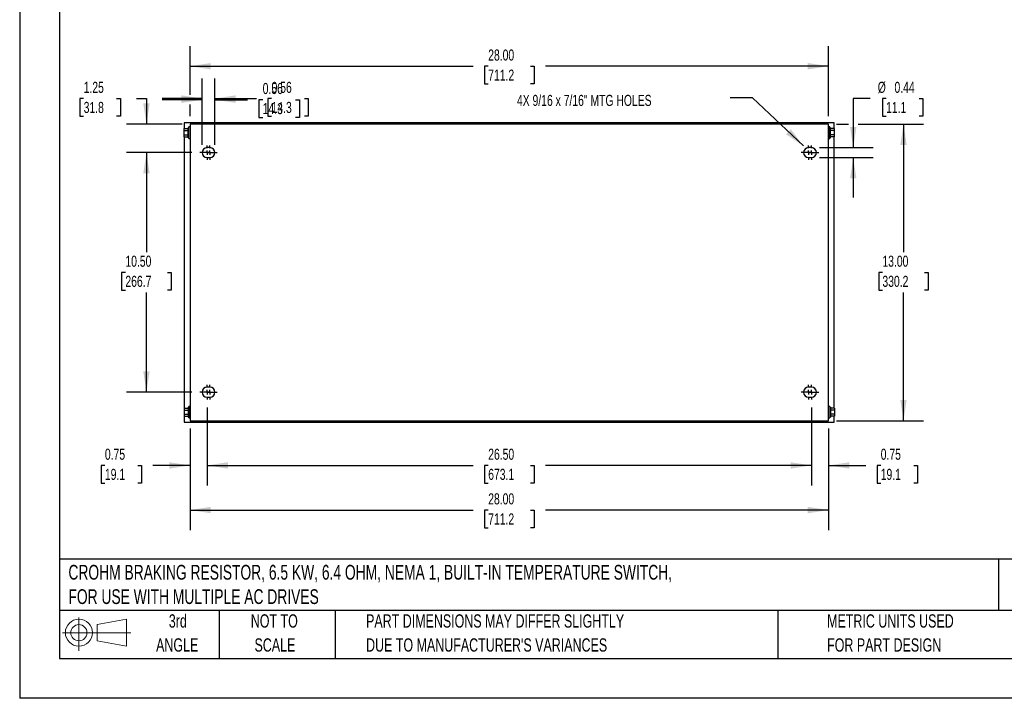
# Model space of a CAD drawing. Header units: inches. Extents: x 0 to 77, y 0 to 59.5.
# Tile 1 of 5: x 0 to 43.2, y 0 to 29.8. Entities that reach past the tile are written whole.
import ezdxf

# ---------------------------------------------------------------- set-up
doc = ezdxf.new("R2010")
doc.units = ezdxf.units.IN
doc.header["$LTSCALE"] = 7
doc.header["$MEASUREMENT"] = 0
doc.linetypes.add('CENTERX2', pattern=[0.8, 0.5, -0.1, 0.1, -0.1])
doc.layers.add('CENTER', color=40, linetype='CENTERX2')
doc.layers.add('SLD-DEFPOINTS', color=7, linetype='Continuous')
doc.layers.add('DIMENSIONS', color=140, linetype='Continuous', lineweight=25)
doc.layers.add('TEXT', color=140, linetype='Continuous', lineweight=25)
doc.styles.add('SLDTEXTSTYLE0', font='TXT', dxfattribs={"width": 0.7})
doc.dimstyles.new('SLDDIMSTYLE1', dxfattribs={"dimtxt": 0.486111, "dimasz": 0.91, "dimexe": 0, "dimexo": 0.0625, "dimgap": 0.121528, "dimtad": 0, "dimtih": 1, "dimtoh": 1, "dimrnd": 1e-09, "dimzin": 12, "dimdsep": 46, "dimtxsty": 'SLDTEXTSTYLE0', "dimsah": 1, "dimcen": 0.09, "dimadec": 0, "dimazin": 3, "dimtfac": 1, "dimtmove": 0, "dimatfit": 0, "dimfxl": 0, "dimfrac": 2, "dimtolj": 1, "dimtzin": 12, "dimarcsym": 0})
doc.dimstyles.new('SLDDIMSTYLE2', dxfattribs={"dimtxt": 0.486111, "dimasz": 0.91, "dimexe": 0, "dimexo": 0.0625, "dimgap": 0.121528, "dimtad": 0, "dimtih": 1, "dimtoh": 1, "dimrnd": 1e-09, "dimzin": 4, "dimdsep": 46, "dimtxsty": 'SLDTEXTSTYLE0', "dimsah": 1, "dimcen": 0.09, "dimadec": 0, "dimazin": 1, "dimtfac": 1, "dimtofl": 0, "dimtmove": 0, "dimatfit": 3, "dimfxl": 0, "dimfrac": 2, "dimtolj": 1, "dimtzin": 12, "dimarcsym": 0})
doc.dimstyles.new('SLDDIMSTYLE3', dxfattribs={"dimtxt": 0.18, "dimasz": 0.91, "dimexe": 0, "dimexo": 0.0625, "dimgap": 0, "dimtad": 0, "dimtih": 1, "dimtoh": 1, "dimdec": 0, "dimrnd": 1e-09, "dimzin": 0, "dimdsep": 46, "dimtxsty": 'Standard', "dimsah": 1, "dimcen": 0.09, "dimadec": 0, "dimazin": 0, "dimtfac": 0.91, "dimtdec": 0, "dimtofl": 0, "dimtmove": 0, "dimatfit": 3, "dimfxl": 0, "dimfrac": 2, "dimtolj": 1, "dimtzin": 0, "dimarcsym": 0})
doc.dimstyles.new('SLDDIMSTYLE5', dxfattribs={"dimtxt": 0.486111, "dimasz": 0.91, "dimexe": 0, "dimexo": 0.0625, "dimgap": 0.121528, "dimtad": 0, "dimtih": 1, "dimtoh": 1, "dimrnd": 1e-09, "dimdsep": 46, "dimtxsty": 'SLDTEXTSTYLE0', "dimsah": 1, "dimcen": 0.09, "dimadec": 0, "dimazin": 2, "dimtfac": 1, "dimtmove": 0, "dimatfit": 0, "dimfxl": 0, "dimfrac": 2, "dimtolj": 1, "dimtzin": 12, "dimarcsym": 0})

# ---------------------------------------------------------------- blocks, each defined once
blk = doc.blocks.new('Block11')
at = {"color": 7, "linetype": 'Continuous', "lineweight": 18}
for p, q in [((0.713, 1.464), (0.713, 0)), ((1.51, 1.148), (2.804, 1.387)), ((2.804, 1.387), (2.804, 0.202)), ((1.51, 0.44), (1.51, 1.148)), ((0, 0.794), (2.997, 0.794)), ((1.51, 0.44), (2.804, 0.202))]:
    blk.add_line(p, q, dxfattribs=at)
for radius in [0.593, 0.354]:
    blk.add_circle((0.713, 0.794), radius, dxfattribs=at)
blk = doc.blocks.new('Block12')
at = {"layer": 'SLD-DEFPOINTS'}
blk.add_blockref('Block11', (0, 0), dxfattribs=at)
blk = doc.blocks.new('SW_NOTE_0')
at = {"layer": 'TEXT', "color": 0, "linetype": 'CENTERX2', "lineweight": 18, "char_height": 0.6475, "attachment_point": 1, "style": 'SLDTEXTSTYLE0'}
for s, insert in [('CROHM BRAKING RESISTOR, 6.5 KW, 6.4 OHM, NEMA 1, BUILT-IN TEMPERATURE SWITCH,', (0, 0.835)), ('FOR USE WITH MULTIPLE AC DRIVES', (0, -0.233))]:
    blk.add_mtext(s, dxfattribs=dict(at, insert=insert))
blk = doc.blocks.new('SW_NOTE_0_3')
at = {"layer": 'TEXT', "color": 0, "linetype": 'CENTERX2', "lineweight": 18, "char_height": 0.58333, "attachment_point": 1, "style": 'SLDTEXTSTYLE0'}
for s, insert in [('PART DIMENSIONS MAY DIFFER SLIGHTLY', (0, 0.752)), ("DUE TO MANUFACTURER'S VARIANCES", (0, -0.301))]:
    blk.add_mtext(s, dxfattribs=dict(at, insert=insert))
blk = doc.blocks.new('SW_NOTE_0_4')
at = {"layer": 'TEXT', "color": 0, "linetype": 'CENTERX2', "lineweight": 18, "char_height": 0.5833, "attachment_point": 2, "style": 'SLDTEXTSTYLE0'}
for s, insert in [('NOT TO', (1.449, 0.752)), ('SCALE', (1.476, -0.301))]:
    blk.add_mtext(s, dxfattribs=dict(at, insert=insert))
blk = doc.blocks.new('SW_NOTE_0_5')
at = {"layer": 'TEXT', "color": 0, "linetype": 'CENTERX2', "lineweight": 18, "char_height": 0.5833, "attachment_point": 2, "style": 'SLDTEXTSTYLE0'}
for s, insert in [('3rd', (0.638, 0.752)), ('ANGLE', (0.611, -0.301))]:
    blk.add_mtext(s, dxfattribs=dict(at, insert=insert))
blk = doc.blocks.new('SW_NOTE_0_6')
at = {"layer": 'TEXT', "color": 0, "linetype": 'CENTERX2', "lineweight": 18, "char_height": 0.58333, "attachment_point": 1, "style": 'SLDTEXTSTYLE0'}
for s, insert in [('METRIC UNITS USED', (0, 0.752)), ('FOR PART DESIGN', (0, -0.301))]:
    blk.add_mtext(s, dxfattribs=dict(at, insert=insert))
blk = doc.blocks.new('_D_9')
at = {"layer": 'DIMENSIONS'}
for p, q in [((7.47, 26.453), (7.47, 28.586)), ((35.47, 25.522), (35.47, 28.586)), ((7.47, 27.711), (19.887, 27.711)), ((20.546, 27.71), (20.382, 27.71)), ((20.382, 27.71), (20.382, 26.937)), ((22.395, 27.71), (22.558, 27.71)), ((22.558, 27.71), (22.558, 26.937)), ((35.47, 27.711), (23.054, 27.711)), ((20.382, 26.937), (20.546, 26.937)), ((22.558, 26.937), (22.395, 26.937)), ((7.47, 25.522), (7.47, 26.033))]:
    blk.add_line(p, q, dxfattribs=at)
for points in [[(7.47, 27.711), (8.38, 27.571), (8.38, 27.851)], [(35.47, 27.711), (34.56, 27.851), (34.56, 27.571)]]:
    blk.add_solid(points, dxfattribs=at)
at = {"layer": 'DIMENSIONS', "char_height": 0.4861, "attachment_point": 1, "style": 'SLDTEXTSTYLE0'}
for s, insert in [('28.00', (20.546, 28.445)), ('711.2', (20.546, 27.563))]:
    blk.add_mtext(s, dxfattribs=dict(at, insert=insert))
blk = doc.blocks.new('_D_10')
at = {"layer": 'DIMENSIONS'}
for p, q in [((8.002, 24.272), (8.002, 27.169)), ((8.564, 24.272), (8.564, 27.169)), ((8.002, 26.294), (6.252, 26.294)), ((8.564, 26.294), (10.387, 26.294)), ((11.046, 26.293), (10.883, 26.293)), ((10.883, 26.293), (10.883, 25.52)), ((12.491, 26.293), (12.654, 26.293)), ((12.654, 26.293), (12.654, 25.52)), ((10.883, 25.52), (11.046, 25.52)), ((12.654, 25.52), (12.491, 25.52))]:
    blk.add_line(p, q, dxfattribs=at)
for points in [[(8.002, 26.294), (7.092, 26.434), (7.092, 26.154)], [(8.564, 26.294), (9.474, 26.154), (9.474, 26.434)]]:
    blk.add_solid(points, dxfattribs=at)
at = {"layer": 'DIMENSIONS', "char_height": 0.4861, "attachment_point": 1, "style": 'SLDTEXTSTYLE0'}
for s, insert in [('0.56', (11.046, 27.028)), ('14.3', (11.046, 26.147))]:
    blk.add_mtext(s, dxfattribs=dict(at, insert=insert))
blk = doc.blocks.new('_D_11')
at = {"layer": 'DIMENSIONS'}
for p, q in [((37.3, 26.294), (36.552, 26.294)), ((36.552, 26.294), (36.552, 24.141)), ((37.994, 26.294), (37.831, 26.294)), ((37.831, 26.294), (37.831, 25.521)), ((39.439, 26.294), (39.602, 26.294)), ((39.602, 26.294), (39.602, 25.521)), ((37.831, 25.521), (37.994, 25.521)), ((39.602, 25.521), (39.439, 25.521)), ((35.07, 24.141), (37.427, 24.141)), ((35.07, 23.703), (37.427, 23.703)), ((36.552, 23.703), (36.552, 21.953))]:
    blk.add_line(p, q, dxfattribs=at)
for points in [[(36.552, 24.141), (36.692, 25.051), (36.412, 25.051)], [(36.552, 23.703), (36.412, 22.793), (36.692, 22.793)]]:
    blk.add_solid(points, dxfattribs=at)
at = {"layer": 'DIMENSIONS', "char_height": 0.4861, "attachment_point": 1, "style": 'SLDTEXTSTYLE0'}
for s, insert in [('%%c', (37.627, 27.029)), ('0.44', (38.361, 27.029)), ('11.1', (37.994, 26.148))]:
    blk.add_mtext(s, dxfattribs=dict(at, insert=insert))
blk = doc.blocks.new('_D_12')
at = {"layer": 'DIMENSIONS'}
for p, q in [((35.82, 25.172), (36.342, 25.172)), ((36.762, 25.172), (39.631, 25.172)), ((38.756, 25.172), (38.756, 19.555)), ((37.832, 18.671), (37.668, 18.671)), ((37.668, 18.671), (37.668, 17.898)), ((39.681, 18.671), (39.844, 18.671)), ((39.844, 18.671), (39.844, 17.898)), ((37.668, 17.898), (37.832, 17.898)), ((38.756, 12.172), (38.756, 17.789)), ((39.844, 17.898), (39.681, 17.898)), ((35.82, 12.172), (39.631, 12.172))]:
    blk.add_line(p, q, dxfattribs=at)
for points in [[(38.756, 25.172), (38.616, 24.262), (38.896, 24.262)], [(38.756, 12.172), (38.896, 13.082), (38.616, 13.082)]]:
    blk.add_solid(points, dxfattribs=at)
at = {"layer": 'DIMENSIONS', "char_height": 0.4861, "attachment_point": 1, "style": 'SLDTEXTSTYLE0'}
for s, insert in [('13.00', (37.832, 19.406)), ('330.2', (37.832, 18.524))]:
    blk.add_mtext(s, dxfattribs=dict(at, insert=insert))
blk = doc.blocks.new('_D_13')
at = {"layer": 'DIMENSIONS'}
for p, q in [((7.47, 11.822), (7.47, 7.378)), ((35.47, 11.822), (35.47, 7.378)), ((7.47, 8.253), (19.887, 8.253)), ((20.546, 8.252), (20.382, 8.252)), ((20.382, 8.252), (20.382, 7.478)), ((22.395, 8.252), (22.558, 8.252)), ((22.558, 8.252), (22.558, 7.478)), ((35.47, 8.253), (23.054, 8.253)), ((20.382, 7.478), (20.546, 7.478)), ((22.558, 7.478), (22.395, 7.478))]:
    blk.add_line(p, q, dxfattribs=at)
for points in [[(7.47, 8.253), (8.38, 8.113), (8.38, 8.393)], [(35.47, 8.253), (34.56, 8.393), (34.56, 8.113)]]:
    blk.add_solid(points, dxfattribs=at)
at = {"layer": 'DIMENSIONS', "char_height": 0.4861, "attachment_point": 1, "style": 'SLDTEXTSTYLE0'}
for s, insert in [('28.00', (20.546, 8.987)), ('711.2', (20.546, 8.105))]:
    blk.add_mtext(s, dxfattribs=dict(at, insert=insert))
blk = doc.blocks.new('_D_14')
at = {"layer": 'DIMENSIONS'}
for p, q in [((8.22, 12.753), (8.22, 9.334)), ((34.72, 12.753), (34.72, 9.334)), ((8.22, 10.209), (19.887, 10.209)), ((20.546, 10.208), (20.382, 10.208)), ((20.382, 10.208), (20.382, 9.435)), ((22.395, 10.208), (22.558, 10.208)), ((22.558, 10.208), (22.558, 9.435)), ((34.72, 10.209), (23.054, 10.209)), ((20.382, 9.435), (20.546, 9.435)), ((22.558, 9.435), (22.395, 9.435))]:
    blk.add_line(p, q, dxfattribs=at)
for points in [[(8.22, 10.209), (9.13, 10.069), (9.13, 10.349)], [(34.72, 10.209), (33.81, 10.349), (33.81, 10.069)]]:
    blk.add_solid(points, dxfattribs=at)
at = {"layer": 'DIMENSIONS', "char_height": 0.4861, "attachment_point": 1, "style": 'SLDTEXTSTYLE0'}
for s, insert in [('26.50', (20.546, 10.944)), ('673.1', (20.546, 10.062))]:
    blk.add_mtext(s, dxfattribs=dict(at, insert=insert))
blk = doc.blocks.new('_D_15')
at = {"layer": 'DIMENSIONS'}
for p, q in [((34.72, 12.753), (34.72, 9.334)), ((35.47, 11.822), (35.47, 9.334)), ((34.72, 10.209), (32.97, 10.209)), ((35.47, 10.209), (37.099, 10.209)), ((37.758, 10.208), (37.595, 10.208)), ((37.595, 10.208), (37.595, 9.435)), ((39.203, 10.208), (39.366, 10.208)), ((39.366, 10.208), (39.366, 9.435)), ((37.595, 9.435), (37.758, 9.435)), ((39.366, 9.435), (39.203, 9.435))]:
    blk.add_line(p, q, dxfattribs=at)
for points in [[(34.72, 10.209), (33.81, 10.349), (33.81, 10.069)], [(35.47, 10.209), (36.38, 10.069), (36.38, 10.349)]]:
    blk.add_solid(points, dxfattribs=at)
at = {"layer": 'DIMENSIONS', "char_height": 0.4861, "attachment_point": 1, "style": 'SLDTEXTSTYLE0'}
for s, insert in [('0.75', (37.758, 10.944)), ('19.1', (37.758, 10.062))]:
    blk.add_mtext(s, dxfattribs=dict(at, insert=insert))
blk = doc.blocks.new('_D_16')
at = {"layer": 'DIMENSIONS'}
for p, q in [((8.22, 12.753), (8.22, 9.334)), ((7.47, 11.822), (7.47, 9.334)), ((3.737, 10.208), (3.574, 10.208)), ((3.574, 10.208), (3.574, 9.435)), ((5.182, 10.208), (5.346, 10.208)), ((5.346, 10.208), (5.346, 9.435)), ((7.47, 10.209), (5.841, 10.209)), ((8.22, 10.209), (9.97, 10.209)), ((3.574, 9.435), (3.737, 9.435)), ((5.346, 9.435), (5.182, 9.435))]:
    blk.add_line(p, q, dxfattribs=at)
for points in [[(7.47, 10.209), (6.56, 10.349), (6.56, 10.069)], [(8.22, 10.209), (9.13, 10.069), (9.13, 10.349)]]:
    blk.add_solid(points, dxfattribs=at)
at = {"layer": 'DIMENSIONS', "char_height": 0.4861, "attachment_point": 1, "style": 'SLDTEXTSTYLE0'}
for s, insert in [('0.75', (3.737, 10.944)), ('19.1', (3.737, 10.062))]:
    blk.add_mtext(s, dxfattribs=dict(at, insert=insert))
blk = doc.blocks.new('_D_17')
at = {"layer": 'DIMENSIONS'}
for p, q in [((7.552, 23.922), (4.685, 23.922)), ((5.56, 23.922), (5.56, 19.555)), ((4.636, 18.671), (4.472, 18.671)), ((4.472, 18.671), (4.472, 17.898)), ((6.485, 18.671), (6.648, 18.671)), ((6.648, 18.671), (6.648, 17.898)), ((4.472, 17.898), (4.636, 17.898)), ((5.56, 13.422), (5.56, 17.789)), ((6.648, 17.898), (6.485, 17.898)), ((7.552, 13.422), (4.685, 13.422))]:
    blk.add_line(p, q, dxfattribs=at)
for points in [[(5.56, 23.922), (5.42, 23.012), (5.7, 23.012)], [(5.56, 13.422), (5.7, 14.332), (5.42, 14.332)]]:
    blk.add_solid(points, dxfattribs=at)
at = {"layer": 'DIMENSIONS', "char_height": 0.4861, "attachment_point": 1, "style": 'SLDTEXTSTYLE0'}
for s, insert in [('10.50', (4.636, 19.406)), ('266.7', (4.636, 18.524))]:
    blk.add_mtext(s, dxfattribs=dict(at, insert=insert))
blk = doc.blocks.new('_D_18')
at = {"layer": 'DIMENSIONS'}
for p, q in [((2.806, 26.293), (2.642, 26.293)), ((2.642, 26.293), (2.642, 25.52)), ((4.251, 26.293), (4.414, 26.293)), ((4.414, 26.293), (4.414, 25.52)), ((5.127, 26.294), (5.56, 26.294)), ((5.56, 26.294), (5.56, 25.172)), ((2.642, 25.52), (2.806, 25.52)), ((4.414, 25.52), (4.251, 25.52)), ((7.12, 25.172), (4.685, 25.172)), ((7.552, 23.922), (4.685, 23.922)), ((5.56, 23.922), (5.56, 22.172))]:
    blk.add_line(p, q, dxfattribs=at)
for points in [[(5.56, 25.172), (5.7, 26.082), (5.42, 26.082)], [(5.56, 23.922), (5.42, 23.012), (5.7, 23.012)]]:
    blk.add_solid(points, dxfattribs=at)
at = {"layer": 'DIMENSIONS', "char_height": 0.4861, "attachment_point": 1, "style": 'SLDTEXTSTYLE0'}
for s, insert in [('1.25', (2.806, 27.028)), ('31.8', (2.806, 26.147))]:
    blk.add_mtext(s, dxfattribs=dict(at, insert=insert))
blk = doc.blocks.new('_D_19')
at = {"layer": 'DIMENSIONS'}
for p, q in [((8.002, 24.272), (8.002, 27.118)), ((8.564, 24.272), (8.564, 27.118)), ((8.002, 26.243), (6.252, 26.243)), ((8.564, 26.243), (9.997, 26.243)), ((10.656, 26.242), (10.492, 26.242)), ((10.492, 26.242), (10.492, 25.469)), ((12.1, 26.242), (12.264, 26.242)), ((12.264, 26.242), (12.264, 25.469)), ((10.492, 25.469), (10.656, 25.469)), ((12.264, 25.469), (12.1, 25.469))]:
    blk.add_line(p, q, dxfattribs=at)
for points in [[(8.002, 26.243), (7.092, 26.383), (7.092, 26.103)], [(8.564, 26.243), (9.474, 26.103), (9.474, 26.383)]]:
    blk.add_solid(points, dxfattribs=at)
at = {"layer": 'DIMENSIONS', "char_height": 0.4861, "attachment_point": 1, "style": 'SLDTEXTSTYLE0'}
for s, insert in [('0.56', (10.656, 26.978)), ('14.3', (10.656, 26.096))]:
    blk.add_mtext(s, dxfattribs=dict(at, insert=insert))
blk = doc.blocks.new('SW_CENTERMARKSYMBOL_2')
at = {"layer": 'CENTER', "color": 0}
for p, q in [((-0.2, 0), (-0.31875, 0)), ((0, 0), (-0.1, 0)), ((0, 0.2), (0, 0.31875)), ((0, 0), (0, 0.1)), ((0, 0), (0, -0.1)), ((0, 0), (0.1, 0)), ((0.2, 0), (0.31875, 0)), ((0, -0.2), (0, -0.31875))]:
    blk.add_line(p, q, dxfattribs=at)
blk = doc.blocks.new('SW_CENTERMARKSYMBOL_3')
at = {"layer": 'CENTER', "color": 0}
for p, q in [((-0.2, 0), (-0.31875, 0)), ((0, 0), (-0.1, 0)), ((0, 0.2), (0, 0.31875)), ((0, 0), (0, 0.1)), ((0, 0), (0, -0.1)), ((0, 0), (0.1, 0)), ((0.2, 0), (0.31875, 0)), ((0, -0.2), (0, -0.31875))]:
    blk.add_line(p, q, dxfattribs=at)
blk = doc.blocks.new('SW_CENTERMARKSYMBOL_4')
at = {"layer": 'CENTER', "color": 0}
for p, q in [((-0.2, 0), (-0.31875, 0)), ((0, 0), (-0.1, 0)), ((0, 0.2), (0, 0.31875)), ((0, 0), (0, 0.1)), ((0, 0), (0, -0.1)), ((0, 0), (0.1, 0)), ((0.2, 0), (0.31875, 0)), ((0, -0.2), (0, -0.31875))]:
    blk.add_line(p, q, dxfattribs=at)
blk = doc.blocks.new('SW_CENTERMARKSYMBOL_5')
at = {"layer": 'CENTER', "color": 0}
for p, q in [((-0.2, 0), (-0.31875, 0)), ((0, 0), (-0.1, 0)), ((0, 0.2), (0, 0.31875)), ((0, 0), (0, 0.1)), ((0, 0), (0, -0.1)), ((0, 0), (0.1, 0)), ((0.2, 0), (0.31875, 0)), ((0, -0.2), (0, -0.31875))]:
    blk.add_line(p, q, dxfattribs=at)
blk = doc.blocks.new('SW_CENTERMARKSYMBOL_6')
at = {"layer": 'CENTER', "color": 0}
for p, q in [((-0.2, 0), (-0.31875, 0)), ((0, 0), (-0.1, 0)), ((0, 0.2), (0, 0.31875)), ((0, 0), (0, 0.1)), ((0, 0), (0, -0.1)), ((0, 0), (0.1, 0)), ((0.2, 0), (0.31875, 0)), ((0, -0.2), (0, -0.31875))]:
    blk.add_line(p, q, dxfattribs=at)
blk = doc.blocks.new('SW_CENTERMARKSYMBOL_7')
at = {"layer": 'CENTER', "color": 0}
for p, q in [((-0.2, 0), (-0.31875, 0)), ((0, 0), (-0.1, 0)), ((0, 0.2), (0, 0.31875)), ((0, 0), (0, 0.1)), ((0, 0), (0, -0.1)), ((0, 0), (0.1, 0)), ((0.2, 0), (0.31875, 0)), ((0, -0.2), (0, -0.31875))]:
    blk.add_line(p, q, dxfattribs=at)
blk = doc.blocks.new('SW_CENTERMARKSYMBOL_8')
at = {"layer": 'CENTER', "color": 0}
for p, q in [((-0.2, 0), (-0.31875, 0)), ((0, 0), (-0.1, 0)), ((0, 0.2), (0, 0.31875)), ((0, 0), (0, 0.1)), ((0, 0), (0, -0.1)), ((0, 0), (0.1, 0)), ((0.2, 0), (0.31875, 0)), ((0, -0.2), (0, -0.31875))]:
    blk.add_line(p, q, dxfattribs=at)
blk = doc.blocks.new('SW_CENTERMARKSYMBOL_9')
at = {"layer": 'CENTER', "color": 0}
for p, q in [((-0.2, 0), (-0.31875, 0)), ((0, 0), (-0.1, 0)), ((0, 0.2), (0, 0.31875)), ((0, 0), (0, 0.1)), ((0, 0), (0, -0.1)), ((0, 0), (0.1, 0)), ((0.2, 0), (0.31875, 0)), ((0, -0.2), (0, -0.31875))]:
    blk.add_line(p, q, dxfattribs=at)

msp = doc.modelspace()

# ---------------------------------------------------------------- linework, layer by layer
at = {"color": 7, "linetype": 'Continuous'}
for p in [(0.001, 59.501), (77.001, 0.001)]:
    msp.add_line(p, (0.001, 0.001), dxfattribs=at)
for p, q in [((35.72, 25.234), (7.22, 25.234)), ((7.22, 25.234), (7.22, 24.977)), ((7.47, 25.047), (7.42, 25.047)), ((7.42, 24.547), (7.42, 25.047)), ((35.47, 25.172), (7.47, 25.172)), ((7.47, 25.172), (7.47, 12.172)), ((33.97, 25.222), (33.97, 25.172)), ((33.97, 25.222), (34.845, 25.222)), ((34.845, 25.172), (34.845, 25.222)), ((35.47, 12.172), (35.47, 25.172)), ((35.52, 25.047), (35.47, 25.047)), ((35.52, 24.547), (35.52, 25.047)), ((35.72, 24.977), (35.72, 25.234)), ((7.216, 24.977), (7.383, 24.977)), ((7.216, 24.887), (7.216, 24.977)), ((7.216, 24.887), (7.383, 24.887)), ((7.216, 24.707), (7.216, 24.887)), ((7.216, 24.707), (7.383, 24.707)), ((7.216, 24.616), (7.216, 24.707)), ((7.216, 24.616), (7.383, 24.616)), ((7.22, 24.616), (7.22, 12.727)), ((7.42, 25.016), (7.383, 25.016)), ((7.383, 24.578), (7.383, 25.016)), ((35.557, 25.016), (35.52, 25.016)), ((35.557, 24.578), (35.557, 25.016)), ((35.725, 24.977), (35.557, 24.977)), ((35.725, 24.887), (35.557, 24.887)), ((35.725, 24.707), (35.557, 24.707)), ((35.725, 24.616), (35.557, 24.616)), ((35.72, 12.727), (35.72, 24.616)), ((35.725, 24.887), (35.725, 24.977)), ((35.725, 24.707), (35.725, 24.887)), ((35.725, 24.616), (35.725, 24.707)), ((7.383, 24.578), (7.42, 24.578)), ((7.42, 24.547), (7.47, 24.547)), ((35.47, 24.547), (35.52, 24.547)), ((35.52, 24.578), (35.557, 24.578)), ((8.345, 24.141), (8.22, 24.141)), ((34.72, 24.141), (34.595, 24.141)), ((8.22, 23.703), (8.345, 23.703)), ((34.595, 23.703), (34.72, 23.703)), ((8.345, 13.641), (8.22, 13.641)), ((34.72, 13.641), (34.595, 13.641)), ((8.22, 13.203), (8.345, 13.203)), ((34.595, 13.203), (34.72, 13.203)), ((7.216, 12.727), (7.383, 12.727)), ((7.216, 12.727), (7.216, 12.637)), ((7.216, 12.637), (7.383, 12.637)), ((7.216, 12.637), (7.216, 12.457)), ((7.42, 12.766), (7.383, 12.766)), ((7.383, 12.766), (7.383, 12.328)), ((7.47, 12.797), (7.42, 12.797)), ((7.42, 12.797), (7.42, 12.297)), ((35.52, 12.797), (35.47, 12.797)), ((35.52, 12.797), (35.52, 12.297)), ((35.557, 12.766), (35.52, 12.766)), ((35.557, 12.766), (35.557, 12.328)), ((35.725, 12.727), (35.557, 12.727)), ((35.725, 12.637), (35.557, 12.637)), ((35.725, 12.727), (35.725, 12.637)), ((35.725, 12.637), (35.725, 12.457)), ((7.216, 12.457), (7.383, 12.457)), ((7.216, 12.457), (7.216, 12.366)), ((7.216, 12.366), (7.383, 12.366)), ((7.22, 12.366), (7.22, 12.109)), ((7.22, 12.109), (35.72, 12.109)), ((7.383, 12.328), (7.42, 12.328)), ((7.42, 12.297), (7.47, 12.297)), ((7.47, 12.172), (35.47, 12.172)), ((33.97, 12.172), (33.97, 12.122)), ((33.97, 12.122), (34.845, 12.122)), ((34.845, 12.122), (34.845, 12.172)), ((35.47, 12.297), (35.52, 12.297)), ((35.52, 12.328), (35.557, 12.328)), ((35.725, 12.457), (35.557, 12.457)), ((35.725, 12.366), (35.557, 12.366)), ((35.72, 12.109), (35.72, 12.366)), ((35.725, 12.457), (35.725, 12.366))]:
    msp.add_line(p, q)
for centre, start, end in [((8.22, 23.922), 90, 270), ((8.345, 23.922), 270, 90), ((34.595, 23.922), 90, 270), ((34.72, 23.922), 270, 90), ((8.22, 13.422), 90, 270), ((8.345, 13.422), 270, 90), ((34.595, 13.422), 90, 270), ((34.72, 13.422), 270, 90)]:
    msp.add_arc(centre, 0.219, start, end)
at = {"layer": 'TEXT'}
for p, q in [((1.75, 57.75), (1.75, 1.75)), ((75.25, 6.098), (1.75, 6.098)), ((42.926, 6.098), (42.926, 3.85)), ((75.25, 3.85), (1.75, 3.85)), ((8.75, 3.85), (8.75, 1.75)), ((13.838, 3.85), (13.838, 1.75)), ((33.249, 3.85), (33.249, 1.75)), ((1.75, 1.75), (75.25, 1.75))]:
    msp.add_line(p, q, dxfattribs=at)

# ---------------------------------------------------------------- block references
at = {"layer": 'CENTER'}
for name, p in [('SW_CENTERMARKSYMBOL_2', (8.22, 23.922)), ('SW_CENTERMARKSYMBOL_3', (8.345, 23.922)), ('SW_CENTERMARKSYMBOL_5', (34.595, 23.922)), ('SW_CENTERMARKSYMBOL_4', (34.72, 23.922)), ('SW_CENTERMARKSYMBOL_9', (8.22, 13.422)), ('SW_CENTERMARKSYMBOL_8', (8.345, 13.422)), ('SW_CENTERMARKSYMBOL_7', (34.595, 13.422)), ('SW_CENTERMARKSYMBOL_6', (34.72, 13.422))]:
    msp.add_blockref(name, p, dxfattribs=at)
at = {"layer": 'SLD-DEFPOINTS'}
msp.add_blockref('Block12', (1.884, 2.082), dxfattribs=at)
at = {"layer": 'TEXT', "linetype": 'CENTERX2', "lineweight": 18}
for name, p in [('SW_NOTE_0', (2.138, 5.015)), ('SW_NOTE_0_5', (6.297, 2.931)), ('SW_NOTE_0_4', (9.717, 2.931)), ('SW_NOTE_0_3', (15.19, 2.931)), ('SW_NOTE_0_6', (35.407, 2.931))]:
    msp.add_blockref(name, p, dxfattribs=at)

# ---------------------------------------------------------------- texts
at = {"layer": 'TEXT', "linetype": 'CENTERX2', "lineweight": 18, "insert": (21.807, 26.456), "char_height": 0.48611, "attachment_point": 1, "style": 'SLDTEXTSTYLE0'}
msp.add_mtext('4X 9/16 x 7/16" MTG HOLES', dxfattribs=at)

# ---------------------------------------------------------------- dimensions: what is measured, and where the dimension line sits
at = {"layer": 'DIMENSIONS'}
for base, p1, p2, dimstyle, picture, middle in [((7.47, 27.711), (35.47, 25.172), (7.47, 25.172), 'SLDDIMSTYLE2', '_D_9', (21.47, 27.711)), ((8.002, 26.294), (8.564, 23.922), (8.002, 23.922), 'SLDDIMSTYLE5', '_D_10', (11.769, 26.294)), ((8.564, 26.243), (8.002, 23.922), (8.564, 23.922), 'SLDDIMSTYLE5', '_D_19', (11.378, 26.243)), ((7.47, 10.209), (8.22, 13.103), (7.47, 12.172), 'SLDDIMSTYLE5', '_D_16', (4.46, 10.209)), ((8.22, 10.209), (34.72, 13.103), (8.22, 13.103), 'SLDDIMSTYLE2', '_D_14', (21.47, 10.209)), ((35.47, 10.209), (34.72, 13.103), (35.47, 12.172), 'SLDDIMSTYLE5', '_D_15', (38.481, 10.209))]:
    dim = msp.add_linear_dim(base=base, p1=p1, p2=p2, dimstyle=dimstyle, dxfattribs=at)
    dim.commit()
    dim.dimension.update_dxf_attribs({"geometry": picture, "text_midpoint": middle, "dimtype": 160})
for base, p1, p2, angle, dimstyle, picture, middle in [((5.56, 25.172), (7.902, 23.922), (7.47, 25.172), 90, 'SLDDIMSTYLE1', '_D_18', (5.56, 26.294)), ((38.756, 25.172), (35.47, 12.172), (35.47, 25.172), 90, 'SLDDIMSTYLE2', '_D_12', (38.756, 18.672)), ((5.56, 23.922), (7.902, 13.422), (7.902, 23.922), 90, 'SLDDIMSTYLE2', '_D_17', (5.56, 18.672)), ((35.47, 8.253), (7.47, 12.172), (35.47, 12.172), 0, 'SLDDIMSTYLE2', '_D_13', (21.47, 8.253))]:
    dim = msp.add_linear_dim(base=base, p1=p1, p2=p2, angle=angle, dimstyle=dimstyle, dxfattribs=at)
    dim.commit()
    dim.dimension.update_dxf_attribs({"geometry": picture, "text_midpoint": middle, "dimtype": 160})
dim = msp.add_linear_dim(base=(36.552, 23.703), p1=(34.72, 24.141), p2=(34.72, 23.703), angle=90, text='%%c<>', dimstyle='SLDDIMSTYLE5', dxfattribs=at)
dim.commit()
dim.dimension.update_dxf_attribs({"geometry": '_D_11', "text_midpoint": (36.552, 26.294), "dimtype": 160})

# ---------------------------------------------------------------- leaders
at = {"layer": 'TEXT', "linetype": 'CENTERX2', "lineweight": 18}
msp.add_leader([(34.371, 24.215), (32.132, 26.328), (31.158, 26.328)], dimstyle='SLDDIMSTYLE3', dxfattribs=at)

doc.saveas('drawing.dxf')
